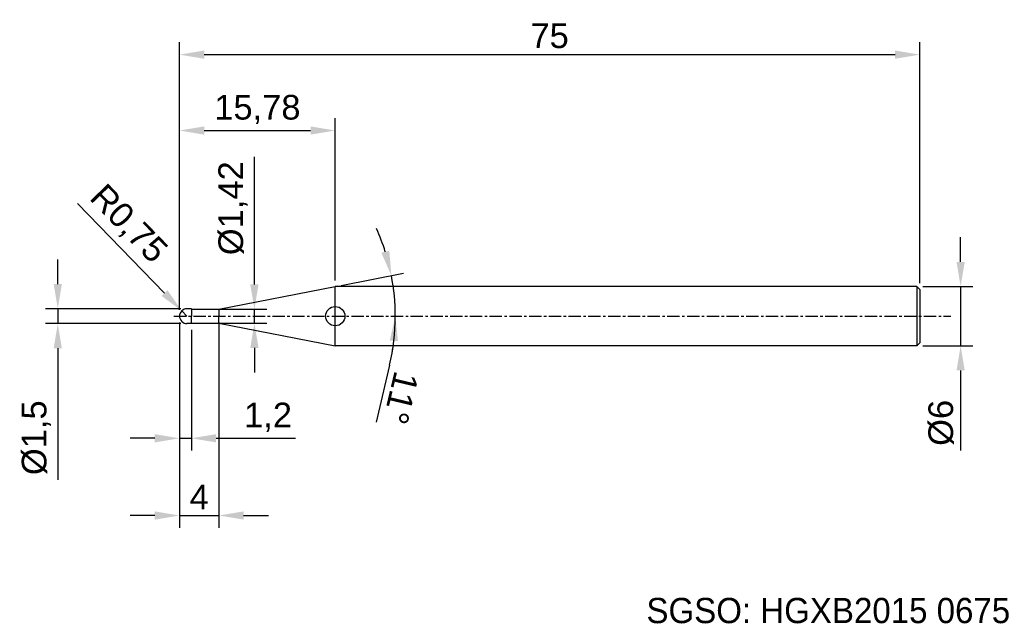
# Model space of a CAD drawing. Header units: millimetres. Extents: x 7843.7 to 7943.5, y 6079.1 to 6140.2.
import ezdxf
from ezdxf.enums import TextEntityAlignment as Align

# ---------------------------------------------------------------- set-up
doc = ezdxf.new("R2010")
doc.units = ezdxf.units.MM
doc.linetypes.add('CENTER', pattern=[2, 1.25, -0.25, 0.25, -0.25])
for name, color, linetype, lineweight in [('SK1', 4, 'Continuous', 25), ('SK4', 2, 'Continuous', 25), ('SK6', 5, 'Continuous', 25)]:
    doc.layers.add(name, color=color, linetype=linetype, lineweight=lineweight)
doc.styles.add('MS PGothic', font='txt')
doc.styles.get("Standard").update_dxf_attribs({"font": 'arial.ttf'})
doc.dimstyles.new('ISO-25', dxfattribs={"dimtxt": 2.5, "dimasz": 2.5, "dimexe": 1.25, "dimexo": 0.625, "dimtad": 1, "dimtxsty": 'Standard', "dimcen": 2.5, "dimadec": 0, "dimazin": 0, "dimtfac": 1, "dimtmove": 0, "dimatfit": 3, "dimfxl": 1, "dimarcsym": 0})

# ---------------------------------------------------------------- blocks, each defined once
blk = doc.blocks.new('*D47')
at = {"color": 0, "linetype": 'ByBlock', "lineweight": -2, "transparency": 16777216}
for p, q in [((7939.033, 6115.722), (7939.033, 6118.222)), ((7935.218, 6113.222), (7940.283, 6113.222)), ((7939.033, 6113.222), (7939.033, 6107.222)), ((7935.218, 6107.222), (7940.283, 6107.222)), ((7939.033, 6104.722), (7939.033, 6096.615))]:
    blk.add_line(p, q, dxfattribs=at)
at = {"color": 0, "linetype": 'ByBlock', "transparency": 16777216}
for points in [[(7938.617, 6115.722), (7939.45, 6115.722), (7939.033, 6113.222)], [(7938.617, 6104.722), (7939.45, 6104.722), (7939.033, 6107.222)]]:
    blk.add_solid(points, dxfattribs=at)
at = {"layer": 'Defpoints', "color": 0, "linetype": 'ByBlock', "transparency": 16777216}
for p in [(7934.593, 6113.222), (7934.593, 6107.222), (7939.033, 6107.222)]:
    blk.add_point(p, dxfattribs=at)
at = {"color": 0, "linetype": 'ByBlock', "transparency": 16777216, "insert": (7937.062, 6099.418), "char_height": 2.5, "attachment_point": 5, "rotation": 90}
blk.add_mtext('{\\fArial|b0|i0|c134|p34;%%C}6', dxfattribs=at)
blk = doc.blocks.new('*D49')
at = {"color": 0, "linetype": 'ByBlock', "lineweight": -2, "transparency": 16777216}
for p, q in [((7859.893, 6110.847), (7859.893, 6137.954)), ((7934.893, 6113.547), (7934.893, 6137.954)), ((7862.393, 6136.704), (7932.393, 6136.704))]:
    blk.add_line(p, q, dxfattribs=at)
at = {"color": 0, "linetype": 'ByBlock', "transparency": 16777216}
for points in [[(7862.393, 6137.12), (7862.393, 6136.287), (7859.893, 6136.704)], [(7932.393, 6137.12), (7932.393, 6136.287), (7934.893, 6136.704)]]:
    blk.add_solid(points, dxfattribs=at)
at = {"layer": 'Defpoints', "color": 0, "linetype": 'ByBlock', "transparency": 16777216}
for p in [(7934.893, 6136.704), (7934.893, 6112.922), (7859.893, 6110.222)]:
    blk.add_point(p, dxfattribs=at)
at = {"color": 0, "linetype": 'ByBlock', "transparency": 16777216, "insert": (7897.393, 6138.6), "char_height": 2.5, "attachment_point": 5}
blk.add_mtext('75', dxfattribs=at)
blk = doc.blocks.new('*D51')
at = {"color": 0, "linetype": 'ByBlock', "lineweight": -2, "transparency": 16777216}
for p, q in [((7859.893, 6110.847), (7859.893, 6130.268)), ((7875.674, 6113.847), (7875.674, 6130.268)), ((7862.393, 6129.018), (7873.174, 6129.018))]:
    blk.add_line(p, q, dxfattribs=at)
at = {"color": 0, "linetype": 'ByBlock', "transparency": 16777216}
for points in [[(7862.393, 6129.435), (7862.393, 6128.602), (7859.893, 6129.018)], [(7873.174, 6129.435), (7873.174, 6128.602), (7875.674, 6129.018)]]:
    blk.add_solid(points, dxfattribs=at)
at = {"layer": 'Defpoints', "color": 0, "linetype": 'ByBlock', "transparency": 16777216}
for p in [(7875.674, 6129.018), (7875.674, 6113.222), (7859.893, 6110.222)]:
    blk.add_point(p, dxfattribs=at)
at = {"color": 0, "linetype": 'ByBlock', "transparency": 16777216, "insert": (7867.784, 6131.146), "char_height": 2.5, "attachment_point": 5}
blk.add_mtext('15,78', dxfattribs=at)
blk = doc.blocks.new('*D62')
at = {"color": 0, "linetype": 'ByBlock', "lineweight": -2, "transparency": 16777216}
for p, q in [((7849.569, 6121.638), (7858.38, 6112.555)), ((7860.643, 6110.222), (7860.121, 6110.76))]:
    blk.add_line(p, q, dxfattribs=at)
at = {"color": 0, "linetype": 'ByBlock', "transparency": 16777216}
blk.add_solid([(7858.679, 6112.845), (7858.081, 6112.264), (7860.121, 6110.76)], dxfattribs=at)
at = {"layer": 'Defpoints', "color": 0, "linetype": 'ByBlock', "transparency": 16777216}
for p in [(7860.121, 6110.76), (7860.643, 6110.222)]:
    blk.add_point(p, dxfattribs=at)
at = {"color": 0, "linetype": 'ByBlock', "transparency": 16777216, "insert": (7854.631, 6119.475), "char_height": 2.5, "attachment_point": 5, "rotation": 314.12969}
blk.add_mtext('R0,75', dxfattribs=at)
blk = doc.blocks.new('*D64')
at = {"color": 0, "linetype": 'ByBlock', "lineweight": -2, "transparency": 16777216}
for p, q in [((7847.56, 6113.472), (7847.56, 6115.972)), ((7860.018, 6110.972), (7846.31, 6110.972)), ((7847.56, 6110.972), (7847.56, 6109.472)), ((7860.018, 6109.472), (7846.31, 6109.472)), ((7847.56, 6106.972), (7847.56, 6093.642))]:
    blk.add_line(p, q, dxfattribs=at)
at = {"color": 0, "linetype": 'ByBlock', "transparency": 16777216}
for points in [[(7847.143, 6113.472), (7847.976, 6113.472), (7847.56, 6110.972)], [(7847.143, 6106.972), (7847.976, 6106.972), (7847.56, 6109.472)]]:
    blk.add_solid(points, dxfattribs=at)
at = {"layer": 'Defpoints', "color": 0, "linetype": 'ByBlock', "transparency": 16777216}
for p in [(7847.56, 6110.972), (7860.643, 6110.972), (7860.643, 6109.472)]:
    blk.add_point(p, dxfattribs=at)
at = {"color": 0, "linetype": 'ByBlock', "transparency": 16777216, "insert": (7845.391, 6097.912), "char_height": 2.5, "attachment_point": 5, "rotation": 90}
blk.add_mtext('%%C1,5', dxfattribs=at)
blk = doc.blocks.new('*D69')
at = {"color": 0, "linetype": 'ByBlock', "lineweight": -2, "transparency": 16777216}
for p, q in [((7859.893, 6109.597), (7859.893, 6088.787)), ((7863.893, 6109.597), (7863.893, 6088.787)), ((7857.393, 6090.037), (7854.893, 6090.037)), ((7859.893, 6090.037), (7863.893, 6090.037)), ((7866.393, 6090.037), (7868.893, 6090.037))]:
    blk.add_line(p, q, dxfattribs=at)
at = {"color": 0, "linetype": 'ByBlock', "transparency": 16777216}
for points in [[(7857.393, 6090.453), (7857.393, 6089.62), (7859.893, 6090.037)], [(7866.393, 6090.453), (7866.393, 6089.62), (7863.893, 6090.037)]]:
    blk.add_solid(points, dxfattribs=at)
at = {"layer": 'Defpoints', "color": 0, "linetype": 'ByBlock', "transparency": 16777216}
for p in [(7859.893, 6110.222), (7863.893, 6110.222), (7863.893, 6090.037)]:
    blk.add_point(p, dxfattribs=at)
at = {"color": 0, "linetype": 'ByBlock', "transparency": 16777216, "insert": (7861.893, 6091.912), "char_height": 2.5, "attachment_point": 5}
blk.add_mtext('4', dxfattribs=at)
blk = doc.blocks.new('*D72')
at = {"color": 0, "linetype": 'ByBlock', "lineweight": -2, "transparency": 16777216}
for p, q in [((7867.483, 6113.432), (7867.483, 6126.37)), ((7863.465, 6110.932), (7868.733, 6110.932)), ((7867.483, 6109.512), (7867.483, 6110.932)), ((7863.118, 6109.512), (7868.733, 6109.512)), ((7867.483, 6107.012), (7867.483, 6104.512))]:
    blk.add_line(p, q, dxfattribs=at)
at = {"color": 0, "linetype": 'ByBlock', "transparency": 16777216}
for points in [[(7867.066, 6113.432), (7867.899, 6113.432), (7867.483, 6110.932)], [(7867.066, 6107.012), (7867.899, 6107.012), (7867.483, 6109.512)]]:
    blk.add_solid(points, dxfattribs=at)
at = {"layer": 'Defpoints', "color": 0, "linetype": 'ByBlock', "transparency": 16777216}
for p in [(7862.84, 6110.932), (7867.483, 6110.932), (7862.493, 6109.512)]:
    blk.add_point(p, dxfattribs=at)
at = {"color": 0, "linetype": 'ByBlock', "transparency": 16777216, "insert": (7865.314, 6121.151), "char_height": 2.5, "attachment_point": 5, "rotation": 90}
blk.add_mtext('%%C1,42', dxfattribs=at)
blk = doc.blocks.new('*D74')
at = {"color": 0, "linetype": 'ByBlock', "lineweight": -2, "transparency": 16777216}
for p, q in [((7859.893, 6108.847), (7859.893, 6096.607)), ((7861.093, 6108.847), (7861.093, 6096.607)), ((7857.393, 6097.857), (7854.893, 6097.857)), ((7859.893, 6097.857), (7861.093, 6097.857)), ((7863.593, 6097.857), (7871.634, 6097.857))]:
    blk.add_line(p, q, dxfattribs=at)
at = {"color": 0, "linetype": 'ByBlock', "transparency": 16777216}
for points in [[(7857.393, 6098.273), (7857.393, 6097.44), (7859.893, 6097.857)], [(7863.593, 6098.273), (7863.593, 6097.44), (7861.093, 6097.857)]]:
    blk.add_solid(points, dxfattribs=at)
at = {"layer": 'Defpoints', "color": 0, "linetype": 'ByBlock', "transparency": 16777216}
for p in [(7859.893, 6109.472), (7861.093, 6109.472), (7859.893, 6097.857)]:
    blk.add_point(p, dxfattribs=at)
at = {"color": 0, "linetype": 'ByBlock', "transparency": 16777216, "insert": (7868.864, 6099.984), "char_height": 2.5, "attachment_point": 5}
blk.add_mtext('1,2', dxfattribs=at)
blk = doc.blocks.new('*D75')
at = {"color": 0, "linetype": 'ByBlock', "lineweight": -2, "transparency": 16777216}
for p, q in [((7876.288, 6113.341), (7882.589, 6114.566)), ((7881.176, 6105.256), (7879.81, 6099.496))]:
    blk.add_line(p, q, dxfattribs=at)
for start, end in [(17.6609, 24.32179), (0, 11), (346.65557, 0), (346.67821, 353.3391)]:
    blk.add_arc((7860.241, 6110.222), 21.517, start, end, dxfattribs=at)
at = {"color": 0, "linetype": 'ByBlock', "transparency": 16777216}
for points in [[(7881.147, 6116.853), (7880.34, 6116.646), (7881.362, 6114.327)], [(7881.196, 6107.75), (7882.028, 6107.702), (7881.757, 6110.222)]]:
    blk.add_solid(points, dxfattribs=at)
at = {"layer": 'Defpoints', "color": 0, "linetype": 'ByBlock', "transparency": 16777216}
for p in [(7875.674, 6113.222), (7881.581, 6112.968), (7859.313, 6110.222), (7863.893, 6110.932), (7938.036, 6110.222)]:
    blk.add_point(p, dxfattribs=at)
at = {"color": 0, "linetype": 'ByBlock', "transparency": 16777216, "insert": (7882.323, 6101.942), "char_height": 2.5, "attachment_point": 5, "rotation": 256.65557}
blk.add_mtext('11°', dxfattribs=at)

msp = doc.modelspace()

# ---------------------------------------------------------------- linework, layer by layer
at = {"color": 4, "linetype": 'ByBlock'}
for p, q in [((7863.893, 6110.932), (7875.674, 6113.222)), ((7875.674, 6107.222), (7875.674, 6113.222)), ((7861.093, 6110.972), (7860.643, 6110.972)), ((7861.093, 6110.972), (7861.093, 6110.222)), ((7861.093, 6110.932), (7863.893, 6110.932)), ((7861.093, 6109.472), (7861.093, 6110.222)), ((7863.893, 6110.932), (7863.893, 6110.222)), ((7863.893, 6109.512), (7863.893, 6110.222)), ((7861.093, 6109.472), (7860.643, 6109.472)), ((7861.093, 6109.512), (7863.893, 6109.512)), ((7863.893, 6109.512), (7875.674, 6107.222))]:
    msp.add_line(p, q, dxfattribs=at)
msp.add_circle((7875.674, 6110.222), 0.974, dxfattribs=at)
at = {"layer": 'SK1', "linetype": 'Continuous'}
for p, q in [((7934.593, 6113.222), (7875.674, 6113.222)), ((7934.593, 6113.222), (7934.893, 6112.922)), ((7934.593, 6113.222), (7934.593, 6107.222)), ((7934.893, 6112.922), (7934.893, 6107.522)), ((7934.593, 6107.222), (7875.674, 6107.222)), ((7934.893, 6107.522), (7934.593, 6107.222))]:
    msp.add_line(p, q, dxfattribs=at)
at = {"layer": 'SK1', "color": 4, "linetype": 'Continuous'}
for start, end in [(90, 180.00003), (179.99997, 270)]:
    msp.add_arc((7860.643, 6110.222), 0.75, start, end, dxfattribs=at)
at = {"layer": 'SK4', "linetype": 'CENTER'}
msp.add_line((7859.313, 6110.222), (7938.036, 6110.222), dxfattribs=at)

# ---------------------------------------------------------------- texts
at = {"layer": 'SK6', "color": 5, "linetype": 'Continuous', "style": 'MS PGothic'}
msp.add_text('SGSO: HGXB2015 0675', height=2.55961, dxfattribs=at).set_placement((7907.202, 6078.369), align=Align.BOTTOM_LEFT)

# ---------------------------------------------------------------- dimensions: what is measured, and where the dimension line sits
at = {"linetype": 'ByBlock'}
for base, p2, picture, middle in [((7934.893, 6136.704), (7934.893, 6112.922), '*D49', (7897.393, 6138.6)), ((7875.674, 6129.018), (7875.674, 6113.222), '*D51', (7867.784, 6131.146)), ((7863.893, 6090.037), (7863.893, 6110.222), '*D69', (7861.893, 6091.912))]:
    dim = msp.add_linear_dim(base=base, p1=(7859.893, 6110.222), p2=p2, dimstyle='ISO-25', dxfattribs=at)
    dim.commit()
    dim.dimension.update_dxf_attribs({"geometry": picture, "text_midpoint": middle})
dim = msp.add_linear_dim(base=(7867.483, 6110.932), p1=(7862.493, 6109.512), p2=(7862.84, 6110.932), angle=90, text='%%C<>', dimstyle='ISO-25', dxfattribs=at)
dim.commit()
dim.dimension.update_dxf_attribs({"geometry": '*D72', "text_midpoint": (7865.314, 6121.151)})
dim = msp.add_radius_dim(center=(7860.643, 6110.222), mpoint=(7860.121, 6110.76), dimstyle='ISO-25', dxfattribs=at)
dim.commit()
dim.dimension.update_dxf_attribs({"geometry": '*D62', "text_midpoint": (7854.631, 6119.475)})
dim = msp.add_angular_dim_2l(base=(7881.581, 6112.968), line1=((7863.893, 6110.932), (7875.674, 6113.222)), line2=((7859.313, 6110.222), (7938.036, 6110.222)), dimstyle='ISO-25', dxfattribs=at)
dim.commit()
dim.dimension.update_dxf_attribs({"geometry": '*D75', "text_midpoint": (7882.323, 6101.942)})
for base, p1, p2, text, picture, middle in [((7939.033, 6107.222), (7934.593, 6113.222), (7934.593, 6107.222), '{\\fArial|b0|i0|c134|p34;%%C}<>', '*D47', (7939.033, 6099.418)), ((7847.56, 6110.972), (7860.643, 6109.472), (7860.643, 6110.972), '%%C<>', '*D64', (7847.56, 6097.912))]:
    dim = msp.add_linear_dim(base=base, p1=p1, p2=p2, angle=90, text=text, dimstyle='ISO-25', dxfattribs=at)
    dim.commit()
    dim.dimension.update_dxf_attribs({"geometry": picture, "text_midpoint": middle, "dimtype": 160})
dim = msp.add_linear_dim(base=(7859.893, 6097.857), p1=(7861.093, 6109.472), p2=(7859.893, 6109.472), dimstyle='ISO-25', dxfattribs=at)
dim.commit()
dim.dimension.update_dxf_attribs({"geometry": '*D74', "text_midpoint": (7868.864, 6097.857), "dimtype": 160})

doc.saveas('drawing.dxf')
